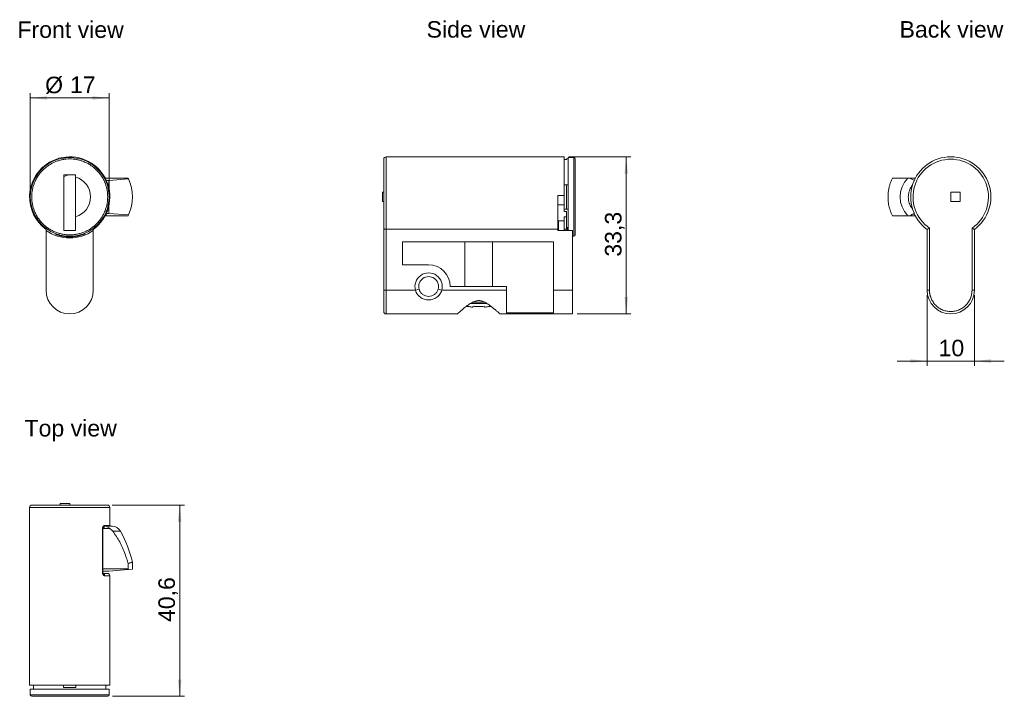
# Model space of a CAD drawing. Header units: millimetres. Extents: x 46 to 255, y 46 to 190.
import ezdxf

# ---------------------------------------------------------------- set-up
doc = ezdxf.new("R2010")
doc.units = ezdxf.units.MM
doc.layers.add('FORMAT', color=7, linetype='Continuous')
doc.styles.get("Standard").update_dxf_attribs({"font": 'arial.ttf'})

msp = doc.modelspace()

# ---------------------------------------------------------------- linework, layer by layer
at = {"color": 7, "linetype": 'Continuous', "lineweight": 0}
for p, q in [((161.81, 160.64), (124.11, 160.64)), ((124.11, 160.64), (124.11, 145.27)), ((161.81, 152.45), (161.81, 160.64)), ((162.31, 160.11), (161.81, 160.11)), ((162.66, 160.22), (162.31, 160.22)), ((162.31, 160.11), (162.31, 160.22)), ((163.86, 160.49), (162.66, 160.49)), ((163.86, 160.49), (163.86, 143.79)), ((58.29, 156.79), (55.79, 156.79)), ((55.79, 156.79), (55.79, 144.99)), ((55.79, 156.47), (56.76, 156.79)), ((58.26, 156.79), (58.26, 144.99)), ((58.29, 156.79), (58.29, 156.36)), ((58.26, 154.74), (58.31, 154.74)), ((69.4, 156.14), (64.54, 156.14)), ((65.34, 155.64), (64.79, 155.64)), ((69.49, 155.97), (65.34, 155.64)), ((65.34, 153.97), (65.34, 155.64)), ((161.81, 154.73), (162.31, 154.73)), ((162.31, 154.73), (162.31, 149.56)), ((162.31, 154.73), (162.66, 154.73)), ((236.29, 156.14), (235.28, 156.14)), ((48.7, 152.51), (48.55, 152.45)), ((58.31, 153.43), (58.26, 153.43)), ((123.31, 153.14), (123.31, 151.14)), ((123.61, 153.14), (123.31, 153.14)), ((160.51, 152.45), (161.81, 152.45)), ((160.51, 145.27), (160.51, 152.45)), ((161.81, 152.45), (161.81, 149.56)), ((243.79, 151.14), (243.79, 153.14)), ((243.79, 153.14), (245.79, 153.14)), ((245.79, 153.14), (245.79, 151.14)), ((58.26, 151.73), (58.31, 151.73)), ((65.34, 148.64), (65.34, 150.31)), ((123.61, 151.14), (123.31, 151.14)), ((161.81, 150.43), (160.51, 150.43)), ((245.79, 151.14), (243.79, 151.14)), ((64.74, 148.14), (64.74, 148.54)), ((64.79, 148.64), (65.34, 148.64)), ((69.49, 148.31), (65.34, 148.64)), ((162.31, 149.56), (161.81, 149.56)), ((161.81, 149.56), (161.81, 149.02)), ((161.81, 149.02), (162.31, 149.02)), ((162.66, 149.56), (162.31, 149.56)), ((162.31, 149.02), (162.31, 145.29)), ((58.29, 147.74), (58.26, 147.74)), ((58.29, 144.99), (58.29, 147.92)), ((64.74, 148.14), (64.54, 148.14)), ((69.4, 148.14), (64.74, 148.14)), ((160.51, 146.14), (160.61, 146.14)), ((160.61, 147.07), (161.81, 147.07)), ((160.61, 147.07), (160.61, 145.02)), ((161.81, 147.93), (162.31, 147.93)), ((161.81, 145.29), (161.81, 147.93)), ((236.29, 148.14), (235.28, 148.14)), ((52.04, 145.27), (52.04, 145.02)), ((52.04, 132.34), (52.04, 145.02)), ((54.1, 144.16), (54.12, 144.32)), ((56.16, 144.99), (55.79, 145.11)), ((55.79, 144.99), (58.29, 144.99)), ((59.96, 144.32), (59.98, 144.16)), ((60.24, 144.05), (60.24, 144.43)), ((62.04, 145.27), (62.04, 145.02)), ((62.04, 145.02), (62.04, 132.34)), ((123.61, 145.53), (123.61, 132.34)), ((124.11, 145.27), (160.51, 145.27)), ((124.11, 145.27), (124.11, 132.34)), ((160.51, 145.27), (160.51, 145.02)), ((163.61, 145.02), (160.51, 145.02)), ((161.81, 145.29), (161.81, 145.02)), ((162.31, 145.29), (161.81, 145.29)), ((162.51, 145.67), (162.66, 145.67)), ((162.51, 145.02), (162.51, 145.67)), ((162.66, 145.29), (162.51, 145.29)), ((163.61, 132.34), (163.61, 145.02)), ((238.79, 132.34), (238.79, 145.27)), ((239.29, 145.53), (239.29, 132.34)), ((248.29, 145.53), (248.29, 132.34)), ((248.79, 145.27), (248.79, 132.34)), ((127.61, 142.64), (159.61, 142.64)), ((127.61, 137.74), (127.61, 142.64)), ((140.77, 142.64), (140.77, 133.14)), ((146.65, 133.14), (146.65, 142.64)), ((159.61, 142.64), (159.61, 132.34)), ((163.61, 143.79), (163.86, 143.79)), ((133.11, 137.74), (127.61, 137.74)), ((123.61, 132.34), (124.11, 132.34)), ((124.11, 132.34), (130.32, 132.34)), ((124.11, 132.34), (124.11, 127.34)), ((131.09, 132.56), (130.32, 132.34)), ((135.9, 132.34), (135.13, 132.56)), ((135.9, 132.34), (149.61, 132.34)), ((149.61, 133.14), (137.71, 133.14)), ((149.61, 133.14), (149.61, 132.34)), ((149.61, 127.57), (149.61, 132.34)), ((159.61, 132.34), (163.61, 132.34)), ((159.61, 132.34), (159.61, 127.57)), ((163.61, 127.34), (163.61, 132.34)), ((238.79, 132.34), (239.29, 132.34)), ((248.29, 132.34), (248.79, 132.34)), ((141.92, 129.53), (145.5, 129.53)), ((142.4, 129.79), (145.04, 129.79)), ((124.11, 127.34), (139.21, 127.34)), ((141.14, 128.96), (141.21, 128.94)), ((141.21, 128.94), (141.41, 128.88)), ((146.01, 128.88), (146.21, 128.94)), ((146.21, 128.94), (146.27, 128.96)), ((148.21, 127.34), (163.61, 127.34)), ((159.61, 127.57), (149.61, 127.57)), ((48.54, 86.3), (48.54, 49.9)), ((65.54, 86.3), (48.54, 86.3)), ((57.04, 87.1), (55.04, 87.1)), ((55.04, 86.8), (55.04, 87.1)), ((57.04, 87.1), (57.04, 86.8)), ((65.54, 82.5), (65.54, 86.3)), ((64, 72.5), (64, 81.8)), ((64.03, 82), (64.08, 82)), ((64.09, 72.49), (64.09, 81.8)), ((64.09, 81.8), (65.55, 81.8)), ((64.46, 82.5), (65.54, 82.5)), ((67.78, 81.28), (66.16, 81.28)), ((69.4, 73.3), (64.09, 73.3)), ((69.49, 73.13), (65.34, 72.8)), ((69.4, 74.37), (69.4, 73.3)), ((69.49, 73.13), (70.34, 73.2)), ((70.34, 73.2), (70.34, 74.71)), ((65.34, 72.8), (64.09, 72.8)), ((65.54, 71.8), (64.46, 71.8)), ((65.54, 48.6), (65.54, 71.8)), ((48.54, 49.9), (48.55, 49.9)), ((48.55, 49.9), (48.55, 48.6)), ((48.55, 48.6), (65.54, 48.6)), ((49.39, 48.6), (49.39, 48.1)), ((49.39, 48.1), (49.39, 47.75)), ((55.74, 48.1), (55.74, 48.6)), ((55.74, 48.1), (58.34, 48.1)), ((58.34, 48.6), (58.34, 48.1)), ((64.69, 48.1), (64.69, 48.6)), ((64.69, 47.75), (64.69, 48.1)), ((48.69, 47.75), (48.69, 46.55)), ((65.39, 46.55), (48.69, 46.55)), ((65.39, 46.55), (65.39, 47.75))]:
    msp.add_line(p, q, dxfattribs=at)
msp.add_circle((57.04, 152.14), 8.35, dxfattribs=at)
for centre, radius, start, end in [((57.04, 152.14), 8.5, 306.0319, 177.8848), ((124.11, 160.14), 0.5, 90, 180), ((163.86, 160.19), 0.3, 0, 90), ((243.79, 152.14), 8.5, 306.0319, 233.9681), ((57.04, 152.14), 4.4, 286.5045, 73.4955), ((61.34, 152.14), 9, 25.1964, 26.3878), ((61.34, 152.14), 9, 334.8036, 25.1964), ((238.79, 152.14), 5.74, 135.8321, 224.1679), ((57.04, 152.14), 8.5, 177.8848, 233.9681), ((61.34, 152.14), 9, 333.6122, 334.8036), ((57.04, 152.14), 8.7, 234.9205, 305.0795), ((57.04, 152.14), 8.5, 249.7777, 290.2223), ((163.86, 144.09), 0.3, 270, 0), ((133.11, 133.14), 2.9, 343.9866, 196.0134), ((133.11, 133.14), 4.6, 0, 90), ((133.11, 133.14), 2.1, 343.9866, 196.0134), ((57.04, 132.34), 5, 180, 0), ((243.79, 132.34), 5, 180, 0), ((124.11, 127.84), 0.5, 180, 270), ((49.04, 86.3), 0.5, 90, 180), ((65.04, 86.3), 0.5, 0, 90), ((65.04, 82.5), 0.5, 336.1643, 360), ((66.04, 80.3), 2, 29.3978, 90), ((46, 69.01), 25, 13.1934, 29.3978), ((61.34, 69.3), 9, 25.1964, 26.3878), ((65.04, 71.8), 0.5, 0, 90), ((48.99, 46.55), 0.3, 180, 270), ((65.09, 46.55), 0.3, 270, 0)]:
    msp.add_arc(centre, radius, start, end, dxfattribs=at)
for points, knots in [([(48.99, 152.14), (49, 152.39), (49.01, 152.88), (49.12, 153.62), (49.29, 154.37), (49.55, 155.12), (49.88, 155.85), (50.3, 156.56), (50.78, 157.23), (51.34, 157.84), (51.96, 158.4), (52.55, 158.83), (53.1, 159.17), (53.58, 159.41), (54.15, 159.66), (54.81, 159.89), (55.56, 160.07), (56.31, 160.17), (57.04, 160.2), (57.78, 160.17), (58.52, 160.07), (59.27, 159.89), (60.02, 159.63), (60.75, 159.3), (61.46, 158.89), (62.13, 158.4), (62.74, 157.84), (63.3, 157.23), (63.73, 156.63), (64.07, 156.09), (64.32, 155.6), (64.56, 155.03), (64.79, 154.37), (64.97, 153.62), (65.07, 152.88), (65.09, 152.39), (65.09, 152.14)], [0, 0, 0, 0, 0.029118, 0.058246, 0.089108, 0.11999, 0.152138, 0.184307, 0.217139, 0.249992, 0.282824, 0.315678, 0.337129, 0.35854, 0.38001, 0.410871, 0.441753, 0.470866, 0.5, 0.529113, 0.558246, 0.589108, 0.61999, 0.652138, 0.684307, 0.717139, 0.749992, 0.782824, 0.815678, 0.837129, 0.85854, 0.88001, 0.910871, 0.941753, 0.970871, 1, 1, 1, 1]), ([(123.61, 160.14), (123.61, 160.14), (123.61, 159.59), (123.61, 157.56), (123.61, 156.13), (123.61, 152.86), (123.61, 151.11), (123.61, 147.88), (123.61, 146.49), (123.61, 145.53)], [0, 0, 0, 0, 0.25, 0.25, 0.5, 0.5, 0.75, 0.75, 1, 1, 1, 1]), ([(164.16, 152.14), (164.16, 152.39), (164.16, 152.88), (164.16, 153.62), (164.16, 154.37), (164.16, 155.12), (164.16, 155.85), (164.16, 156.56), (164.16, 157.23), (164.16, 157.84), (164.16, 158.4), (164.16, 158.83), (164.16, 159.17), (164.16, 159.41), (164.16, 159.66), (164.16, 159.89), (164.16, 160.06), (164.16, 160.17), (164.16, 160.18), (164.16, 160.19)], [0, 0, 0, 0, 0.058236, 0.116493, 0.178216, 0.23998, 0.304276, 0.368614, 0.434278, 0.499985, 0.565649, 0.631356, 0.674258, 0.717081, 0.76002, 0.821743, 0.883507, 0.941732, 1, 1, 1, 1]), ([(239.29, 145.53), (237.87, 146.49), (236.8, 147.88), (235.67, 151.11), (235.64, 152.86), (236.64, 156.13), (237.66, 157.56), (240.41, 159.59), (242.08, 160.14), (245.5, 160.14), (247.16, 159.59), (249.91, 157.56), (250.93, 156.13), (251.94, 152.86), (251.9, 151.11), (250.77, 147.88), (249.7, 146.49), (248.29, 145.53)], [0, 0, 0, 0, 0.125, 0.125, 0.25, 0.25, 0.375, 0.375, 0.5, 0.5, 0.625, 0.625, 0.75, 0.75, 0.875, 0.875, 1, 1, 1, 1]), ([(58.29, 147.92), (58.29, 148.63), (58.29, 149.57), (58.29, 150.75), (58.29, 151.47), (58.29, 152.18), (58.29, 152.89), (58.29, 153.59), (58.29, 154.74), (58.29, 155.67), (58.29, 156.36)], [0, 0, 0, 0, 0.252364, 0.336948, 0.421522, 0.505867, 0.587732, 0.669785, 0.751848, 1, 1, 1, 1]), ([(231.42, 156.14), (231.33, 155.93), (231.13, 155.51), (230.89, 154.84), (230.7, 154.14), (230.57, 153.43), (230.5, 152.71), (230.48, 152), (230.52, 151.27), (230.61, 150.58), (230.75, 149.93), (230.93, 149.32), (231.15, 148.72), (231.33, 148.33), (231.42, 148.14)], [0, 0, 0, 0, 0.084991, 0.170563, 0.257984, 0.346051, 0.431045, 0.516638, 0.604126, 0.692269, 0.768124, 0.845051, 0.921978, 1, 1, 1, 1]), ([(234.67, 156.14), (234.4, 156.14), (233.86, 156.14), (233.17, 156.14), (232.55, 156.14), (232.08, 156.14), (231.7, 156.14), (231.52, 156.14), (231.42, 156.14)], [0, 0, 0, 0, 0.177752, 0.3555752, 0.5381608, 0.7207672, 0.8602016, 1, 1, 1, 1]), ([(235.28, 156.14), (235.17, 156.14), (234.94, 156.14), (234.76, 156.14), (234.67, 156.14)], [0, 0, 0, 0, 0.491527, 1, 1, 1, 1]), ([(235.69, 149.62), (235.67, 149.63), (235.54, 149.78), (235.34, 150.11), (235.09, 150.59), (234.91, 151.1), (234.81, 151.62), (234.78, 152.14), (234.81, 152.66), (234.92, 153.18), (235.09, 153.69), (235.34, 154.18), (235.53, 154.49), (235.66, 154.63), (235.67, 154.64)], [0, 0, 0, 0, 0.010271, 0.11008, 0.209988, 0.309797, 0.406162, 0.502429, 0.598795, 0.695062, 0.794969, 0.894778, 0.994685, 1, 1, 1, 1]), ([(236.07, 155.7), (236, 155.72), (235.81, 155.75), (235.54, 155.87), (235.36, 156.02), (235.29, 156.12), (235.28, 156.14)], [0, 0, 0, 0, 0.219903, 0.557145, 0.896702, 1, 1, 1, 1]), ([(65.09, 152.14), (65.09, 151.9), (65.07, 151.4), (64.97, 150.66), (64.79, 149.91), (64.53, 149.16), (64.2, 148.43), (63.79, 147.72), (63.3, 147.06), (62.74, 146.44), (62.13, 145.88), (61.53, 145.45), (60.99, 145.12), (60.5, 144.87), (59.93, 144.62), (59.27, 144.39), (58.52, 144.22), (57.78, 144.11), (57.04, 144.08), (56.31, 144.11), (55.56, 144.22), (54.81, 144.39), (54.06, 144.65), (53.33, 144.98), (52.62, 145.39), (51.96, 145.88), (51.34, 146.44), (50.78, 147.06), (50.35, 147.65), (50.02, 148.2), (49.77, 148.68), (49.52, 149.25), (49.29, 149.91), (49.12, 150.66), (49.01, 151.4), (49, 151.9), (48.99, 152.14)], [0, 0, 0, 0, 0.029118, 0.058246, 0.089108, 0.11999, 0.152138, 0.184307, 0.217139, 0.249992, 0.282824, 0.315678, 0.337129, 0.35854, 0.38001, 0.410871, 0.441753, 0.470866, 0.5, 0.529113, 0.558246, 0.589108, 0.61999, 0.652138, 0.684307, 0.717139, 0.749992, 0.782824, 0.815678, 0.837129, 0.85854, 0.88001, 0.910871, 0.941753, 0.970871, 1, 1, 1, 1]), ([(162.66, 152.14), (162.66, 151.78), (162.66, 151.05), (162.66, 149.97), (162.66, 148.94), (162.66, 147.95), (162.66, 147.04), (162.66, 146.22), (162.66, 145.53), (162.66, 145.18), (162.66, 145.02)], [0, 0, 0, 0, 0.127942, 0.255884, 0.383825, 0.511767, 0.639709, 0.767651, 0.895593, 1, 1, 1, 1]), ([(164.16, 144.09), (164.16, 144.1), (164.16, 144.11), (164.16, 144.22), (164.16, 144.39), (164.16, 144.65), (164.16, 144.98), (164.16, 145.39), (164.16, 145.88), (164.16, 146.44), (164.16, 147.06), (164.16, 147.65), (164.16, 148.2), (164.16, 148.68), (164.16, 149.25), (164.16, 149.91), (164.16, 150.66), (164.16, 151.4), (164.16, 151.9), (164.16, 152.14)], [0, 0, 0, 0, 0.058225, 0.116493, 0.178216, 0.23998, 0.304276, 0.368614, 0.434278, 0.499985, 0.565649, 0.631356, 0.674258, 0.717081, 0.76002, 0.821743, 0.883507, 0.941743, 1, 1, 1, 1]), ([(235.28, 148.14), (235.33, 148.21), (235.43, 148.34), (235.66, 148.47), (235.89, 148.55), (236.02, 148.57), (236.08, 148.58)], [0, 0, 0, 0, 0.301013, 0.601417, 0.822716, 1, 1, 1, 1]), ([(231.42, 148.14), (231.56, 148.14), (231.82, 148.14), (232.36, 148.14), (233, 148.14), (233.64, 148.14), (234.21, 148.14), (234.51, 148.14), (234.67, 148.14)], [0, 0, 0, 0, 0.197964, 0.395914, 0.598704, 0.801443, 0.900592, 1, 1, 1, 1]), ([(234.67, 148.14), (234.76, 148.14), (234.93, 148.14), (235.16, 148.14), (235.28, 148.14)], [0, 0, 0, 0, 0.490493, 1, 1, 1, 1]), ([(123.61, 145.53), (123.61, 145.51), (123.61, 145.49), (123.63, 145.46), (123.65, 145.43), (123.67, 145.4), (123.7, 145.37), (123.73, 145.35), (123.79, 145.33), (123.87, 145.3), (123.99, 145.27), (124.07, 145.27), (124.11, 145.27)], [0, 0, 0, 0, 0.094596, 0.183412, 0.266422, 0.343608, 0.414967, 0.480511, 0.540273, 0.7007, 0.853303, 1, 1, 1, 1]), ([(239.29, 145.53), (239.27, 145.52), (239.23, 145.49), (239.17, 145.47), (239.13, 145.44), (239.07, 145.41), (239, 145.37), (238.91, 145.33), (238.84, 145.3), (238.8, 145.27), (238.79, 145.27), (238.79, 145.27)], [0, 0, 0, 0, 0.084797, 0.159701, 0.224716, 0.279847, 0.41714, 0.540195, 0.701497, 0.85411, 1, 1, 1, 1]), ([(248.29, 145.53), (248.31, 145.51), (248.35, 145.49), (248.42, 145.46), (248.48, 145.43), (248.53, 145.4), (248.58, 145.37), (248.62, 145.35), (248.67, 145.33), (248.73, 145.3), (248.78, 145.27), (248.78, 145.27), (248.79, 145.27)], [0, 0, 0, 0, 0.094596, 0.183412, 0.266422, 0.343608, 0.414967, 0.480511, 0.540273, 0.7007, 0.853303, 1, 1, 1, 1]), ([(123.61, 127.84), (123.61, 127.84), (123.61, 127.84), (123.61, 127.86), (123.61, 127.88), (123.61, 127.92), (123.61, 127.96), (123.61, 128.02), (123.61, 128.08), (123.61, 128.18), (123.61, 128.34), (123.61, 128.57), (123.61, 128.84), (123.61, 129.15), (123.61, 129.5), (123.61, 129.87), (123.61, 130.27), (123.61, 130.67), (123.61, 131.08), (123.61, 131.5), (123.61, 131.92), (123.61, 132.2), (123.61, 132.34)], [0, 0, 0, 0, 0.030225, 0.060254, 0.090152, 0.119987, 0.149826, 0.179738, 0.20979, 0.240048, 0.304323, 0.368672, 0.434314, 0.500033, 0.565675, 0.631394, 0.695669, 0.760018, 0.82027, 0.879991, 0.939721, 1, 1, 1, 1]), ([(135.9, 132.34), (135.81, 132.04), (135.68, 131.76), (135.33, 131.25), (135.11, 131.03), (134.73, 130.76), (134.6, 130.68), (134.32, 130.55), (134.18, 130.49), (133.73, 130.35), (133.42, 130.31), (132.8, 130.31), (132.49, 130.35), (131.89, 130.54), (131.62, 130.67), (131.12, 131.03), (130.9, 131.25), (130.63, 131.63), (130.55, 131.76), (130.42, 132.04), (130.37, 132.19), (130.32, 132.34)], [0, 0, 0, 0, 0.125, 0.125, 0.25, 0.25, 0.3125, 0.3125, 0.375, 0.375, 0.5, 0.5, 0.625, 0.625, 0.75, 0.75, 0.875, 0.875, 0.9375, 0.9375, 1, 1, 1, 1]), ([(131.09, 132.56), (131.16, 132.34), (131.25, 132.14), (131.51, 131.76), (131.67, 131.6), (132.03, 131.33), (132.23, 131.22), (132.66, 131.08), (132.88, 131.04), (133.34, 131.04), (133.56, 131.08), (133.99, 131.22), (134.19, 131.33), (134.56, 131.6), (134.71, 131.76), (134.97, 132.14), (135.07, 132.34), (135.13, 132.56)], [0, 0, 0, 0, 0.125, 0.125, 0.25, 0.25, 0.375, 0.375, 0.5, 0.5, 0.625, 0.625, 0.75, 0.75, 0.875, 0.875, 1, 1, 1, 1]), ([(239.29, 132.34), (239.29, 132.27), (239.29, 132.13), (239.3, 131.92), (239.33, 131.71), (239.36, 131.5), (239.41, 131.29), (239.46, 131.09), (239.53, 130.88), (239.63, 130.61), (239.78, 130.27), (240.02, 129.87), (240.29, 129.5), (240.7, 129.04), (241.3, 128.55), (242.1, 128.14), (242.94, 127.89), (243.79, 127.81), (244.63, 127.89), (245.47, 128.14), (246.27, 128.55), (246.87, 129.04), (247.29, 129.5), (247.56, 129.87), (247.79, 130.27), (247.97, 130.67), (248.12, 131.08), (248.21, 131.5), (248.28, 131.92), (248.28, 132.2), (248.29, 132.34)], [0, 0, 0, 0, 0.0151263, 0.030153, 0.0451134, 0.0600411, 0.0749699, 0.0899338, 0.1049663, 0.1201006, 0.1522587, 0.184454, 0.2172963, 0.2501767, 0.3158115, 0.3800824, 0.4400305, 0.5000162, 0.5599644, 0.6199501, 0.684221, 0.7498558, 0.7826981, 0.8155785, 0.8477365, 0.8799319, 0.9100771, 0.9399567, 0.969841, 1, 1, 1, 1]), ([(139.21, 127.34), (139.21, 127.34), (139.21, 127.34), (139.23, 127.36), (139.28, 127.4), (139.36, 127.48), (139.48, 127.58), (139.62, 127.7), (139.79, 127.85), (139.96, 128.01), (140.14, 128.16), (140.36, 128.35), (140.67, 128.61), (141.02, 128.88), (141.31, 129.1), (141.59, 129.3), (141.99, 129.57), (142.5, 129.86), (142.97, 130.05), (143.36, 130.14), (143.58, 130.16), (143.71, 130.16)], [0, 0, 0, 0, 0.001921, 0.057536, 0.105906, 0.155206, 0.205136, 0.256363, 0.308377, 0.36089, 0.399862, 0.438832, 0.518429, 0.599072, 0.639055, 0.679037, 0.750136, 0.842968, 0.913983, 0.950215, 1, 1, 1, 1]), ([(143.71, 130.16), (143.84, 130.15), (144.11, 130.14), (144.5, 130.03), (144.87, 129.88), (145.21, 129.7), (145.57, 129.48), (145.86, 129.28), (146.17, 129.05), (146.41, 128.87), (146.64, 128.69), (146.81, 128.55), (146.97, 128.42), (147.12, 128.3), (147.31, 128.13), (147.54, 127.94), (147.75, 127.75), (147.92, 127.6), (148.05, 127.49), (148.14, 127.4), (148.2, 127.35), (148.21, 127.34), (148.21, 127.34)], [0, 0, 0, 0, 0.051534, 0.104977, 0.156147, 0.208423, 0.261214, 0.326906, 0.359758, 0.426984, 0.460776, 0.494569, 0.528993, 0.562218, 0.595444, 0.662976, 0.731431, 0.78472, 0.838978, 0.894019, 0.947308, 1, 1, 1, 1]), ([(141.41, 128.88), (141.41, 128.88), (141.41, 128.87), (141.42, 128.89), (141.45, 128.93), (141.47, 128.95)], [0, 0, 0, 0, 0.000183, 0.498522, 1, 1, 1, 1]), ([(142.48, 128.73), (142.39, 128.75), (142.22, 128.77), (141.97, 128.83), (141.72, 128.88), (141.55, 128.93), (141.47, 128.95)], [0, 0, 0, 0, 0.249341, 0.498943, 0.749339, 1, 1, 1, 1]), ([(142.54, 128.95), (142.53, 128.93), (142.52, 128.88), (142.5, 128.83), (142.49, 128.77), (142.48, 128.75), (142.48, 128.73)], [0, 0, 0, 0, 0.249341, 0.498943, 0.749339, 1, 1, 1, 1]), ([(142.54, 128.95), (142.73, 128.93), (143.11, 128.89), (143.7, 128.87), (144.29, 128.89), (144.69, 128.93), (144.89, 128.95)], [0, 0, 0, 0, 0.246089, 0.49369, 0.74603, 1, 1, 1, 1]), ([(144.89, 128.95), (144.89, 128.93), (144.91, 128.88), (144.92, 128.83), (144.93, 128.77), (144.94, 128.75), (144.95, 128.73)], [0, 0, 0, 0, 0.249341, 0.498943, 0.749339, 1, 1, 1, 1]), ([(145.95, 128.95), (145.87, 128.93), (145.71, 128.88), (145.45, 128.83), (145.2, 128.77), (145.03, 128.75), (144.95, 128.73)], [0, 0, 0, 0, 0.249341, 0.498943, 0.749339, 1, 1, 1, 1]), ([(145.95, 128.95), (145.97, 128.93), (146, 128.89), (146.01, 128.88), (146.01, 128.88)], [0, 0, 0, 0, 0.498648, 1, 1, 1, 1]), ([(65.04, 86.8), (65.03, 86.8), (65.02, 86.8), (64.9, 86.8), (64.7, 86.8), (64.42, 86.8), (64.06, 86.8), (63.61, 86.8), (63.08, 86.8), (62.48, 86.8), (61.8, 86.8), (61.08, 86.8), (60.3, 86.8), (59.5, 86.8), (58.69, 86.8), (57.87, 86.8), (57.04, 86.8), (56.22, 86.8), (55.4, 86.8), (54.58, 86.8), (53.78, 86.8), (53.01, 86.8), (52.28, 86.8), (51.61, 86.8), (51, 86.8), (50.47, 86.8), (50.03, 86.8), (49.67, 86.8), (49.38, 86.8), (49.18, 86.8), (49.06, 86.8), (49.05, 86.8), (49.05, 86.8)], [0, 0, 0, 0, 0.029415, 0.062165, 0.095084, 0.12802, 0.160771, 0.193689, 0.228385, 0.262865, 0.297542, 0.332238, 0.366717, 0.401394, 0.434331, 0.467082, 0.5, 0.532937, 0.565687, 0.598606, 0.633302, 0.667781, 0.702458, 0.737154, 0.771634, 0.806311, 0.839248, 0.871998, 0.904916, 0.937853, 0.970604, 1, 1, 1, 1]), ([(64, 81.8), (64, 81.82), (64, 81.86), (64, 81.91), (64.01, 81.97), (64.03, 82.05), (64.06, 82.15), (64.12, 82.26), (64.19, 82.35), (64.27, 82.43), (64.37, 82.49), (64.43, 82.49), (64.46, 82.5)], [0, 0, 0, 0, 0.0476832, 0.0952388, 0.1432186, 0.1921599, 0.3017868, 0.4168551, 0.5474192, 0.68298, 0.8411612, 1, 1, 1, 1]), ([(64, 81.8), (64.02, 81.8), (64.06, 81.8), (64.09, 81.8), (64.08, 81.8), (64.08, 81.8)], [0, 0, 0, 0, 0.44747, 0.89494, 1, 1, 1, 1]), ([(64.09, 81.79), (64.09, 81.83), (64.09, 81.89), (64.11, 81.96), (64.13, 82), (64.14, 82.02), (64.15, 82.02), (64.15, 82.02), (64.14, 82.02)], [0, 0, 0, 0, 0.346318, 0.609836, 0.810894, 0.886334, 0.957823, 1, 1, 1, 1]), ([(64.46, 82.5), (64.46, 82.43), (64.44, 82.3), (64.34, 82.14), (64.23, 82.04), (64.16, 82.03), (64.14, 82.02)], [0, 0, 0, 0, 0.303026, 0.606052, 0.909079, 1, 1, 1, 1]), ([(64.69, 82.25), (64.71, 82.25), (64.8, 82.24), (65.01, 82.18), (65.29, 82.07), (65.47, 81.92), (65.54, 81.82), (65.55, 81.8)], [0, 0, 0, 0, 0.0322422, 0.2648072, 0.582637, 0.9026482, 1, 1, 1, 1]), ([(66.04, 82.3), (66.03, 82.3), (66.02, 82.3), (65.91, 82.3), (65.74, 82.3), (65.49, 82.3), (65.27, 82.3), (65.12, 82.3), (65.09, 82.3)], [0, 0, 0, 0, 0.186732, 0.373272, 0.566867, 0.760272, 0.953866, 1, 1, 1, 1]), ([(65.55, 81.8), (65.66, 81.73), (65.89, 81.58), (66.07, 81.38), (66.16, 81.28)], [0, 0, 0, 0, 0.491527, 1, 1, 1, 1]), ([(66.16, 81.28), (66.43, 80.91), (66.97, 80.18), (67.66, 78.98), (68.27, 77.73), (68.75, 76.53), (69.13, 75.4), (69.31, 74.71), (69.4, 74.37)], [0, 0, 0, 0, 0.177752, 0.3555752, 0.5381608, 0.7207672, 0.8602016, 1, 1, 1, 1]), ([(69.4, 74.37), (69.5, 74.4), (69.7, 74.48), (69.94, 74.57), (70.13, 74.64), (70.26, 74.68), (70.33, 74.71), (70.34, 74.71), (70.34, 74.71)], [0, 0, 0, 0, 0.169992, 0.341147, 0.516, 0.692146, 0.862144, 1, 1, 1, 1]), ([(64.46, 71.8), (64.45, 71.8), (64.41, 71.8), (64.36, 71.81), (64.32, 71.84), (64.26, 71.88), (64.19, 71.94), (64.12, 72.04), (64.06, 72.14), (64.02, 72.26), (64, 72.38), (64, 72.46), (64, 72.5)], [0, 0, 0, 0, 0.080987, 0.160982, 0.240728, 0.320975, 0.454378, 0.582815, 0.696997, 0.806056, 0.903768, 1, 1, 1, 1]), ([(64, 72.5), (64.02, 72.5), (64.06, 72.5), (64.09, 72.5), (64.08, 72.5), (64.08, 72.5)], [0, 0, 0, 0, 0.436488, 0.872977, 1, 1, 1, 1]), ([(64.15, 72.27), (64.15, 72.27), (64.15, 72.27), (64.13, 72.29), (64.11, 72.33), (64.09, 72.4), (64.09, 72.46), (64.09, 72.5)], [0, 0, 0, 0, 0.059406, 0.208302, 0.413502, 0.669776, 1, 1, 1, 1]), ([(64.15, 72.27), (64.16, 72.27), (64.24, 72.25), (64.34, 72.16), (64.44, 71.99), (64.46, 71.86), (64.46, 71.8)], [0, 0, 0, 0, 0.081414, 0.387609, 0.693805, 1, 1, 1, 1]), ([(48.99, 46.25), (49, 46.25), (49.01, 46.25), (49.12, 46.25), (49.29, 46.25), (49.55, 46.25), (49.88, 46.25), (50.3, 46.25), (50.78, 46.25), (51.34, 46.25), (51.96, 46.25), (52.55, 46.25), (53.1, 46.25), (53.58, 46.25), (54.15, 46.25), (54.81, 46.25), (55.56, 46.25), (56.31, 46.25), (57.04, 46.25), (57.78, 46.25), (58.52, 46.25), (59.27, 46.25), (60.02, 46.25), (60.75, 46.25), (61.46, 46.25), (62.13, 46.25), (62.74, 46.25), (63.3, 46.25), (63.73, 46.25), (64.07, 46.25), (64.32, 46.25), (64.56, 46.25), (64.79, 46.25), (64.97, 46.25), (65.07, 46.25), (65.09, 46.25), (65.09, 46.25)], [0, 0, 0, 0, 0.029118, 0.058246, 0.089108, 0.11999, 0.152138, 0.184307, 0.217139, 0.249992, 0.282824, 0.315678, 0.337129, 0.35854, 0.38001, 0.410871, 0.441753, 0.470866, 0.5, 0.529113, 0.558246, 0.589108, 0.61999, 0.652138, 0.684307, 0.717139, 0.749992, 0.782824, 0.815678, 0.837129, 0.85854, 0.88001, 0.910871, 0.941753, 0.970871, 1, 1, 1, 1])]:
    msp.add_open_spline(points, degree=3, knots=knots, dxfattribs=at)
for points in [[(162.66, 160.49), (162.66, 160.48), (162.66, 160.45), (162.66, 160.23), (162.66, 159.88), (162.66, 159.39), (162.66, 158.78), (162.66, 158.06), (162.66, 157.24), (162.66, 156.33), (162.66, 155.35), (162.66, 154.31), (162.66, 153.23), (162.66, 152.51), (162.66, 152.14)], [(65.04, 72.3), (65.04, 72.3), (64.69, 72.3), (64.03, 72.3)], [(65.39, 47.75), (65.38, 47.75), (65.35, 47.75), (65.13, 47.75), (64.78, 47.75), (64.29, 47.75), (63.69, 47.75), (62.96, 47.75), (62.14, 47.75), (61.23, 47.75), (60.25, 47.75), (59.21, 47.75), (58.13, 47.75), (57.04, 47.75), (55.95, 47.75), (54.87, 47.75), (53.84, 47.75), (52.85, 47.75), (51.94, 47.75), (51.12, 47.75), (50.4, 47.75), (49.79, 47.75), (49.31, 47.75), (48.96, 47.75), (48.73, 47.75), (48.71, 47.75), (48.69, 47.75)]]:
    msp.add_open_spline(points, degree=3, dxfattribs=at)
at = {"layer": 'FORMAT', "color": 7, "linetype": 'Continuous', "lineweight": 0}
for p, q in [((48.69, 153.14), (48.69, 174.12)), ((65.39, 153.14), (65.39, 174.12)), ((48.69, 173.12), (65.39, 173.12)), ((162.81, 160.64), (176, 160.64)), ((175, 127.34), (175, 160.64)), ((238.79, 131.34), (238.79, 116.34)), ((248.79, 131.34), (248.79, 116.34)), ((164.61, 127.34), (176, 127.34)), ((238.79, 117.34), (232.44, 117.34)), ((238.79, 117.34), (248.79, 117.34)), ((248.79, 117.34), (255.14, 117.34)), ((66.04, 86.8), (81.35, 86.8)), ((80.35, 46.25), (80.35, 86.8)), ((66.09, 46.25), (81.35, 46.25))]:
    msp.add_line(p, q, dxfattribs=at)
for points in [[(48.69, 173.12), (52.25, 172.74), (52.25, 173.5)], [(65.39, 173.12), (61.84, 173.5), (61.84, 172.74)], [(175, 160.64), (174.62, 157.09), (175.38, 157.09)], [(175, 127.34), (175.38, 130.9), (174.62, 130.9)], [(238.79, 117.34), (235.23, 117.72), (235.23, 116.96)], [(248.79, 117.34), (252.34, 116.96), (252.34, 117.72)], [(80.35, 86.8), (79.96, 83.24), (80.73, 83.24)], [(80.35, 46.25), (80.73, 49.8), (79.96, 49.8)]]:
    msp.add_solid(points, dxfattribs=at)

# ---------------------------------------------------------------- texts
for s, p in [('Front view', (45.95, 185.87)), ('Side view', (132.68, 185.92)), ('Back view', (232.93, 185.92)), ('Top view', (47.46, 101.35))]:
    msp.add_text(s, height=3.5, dxfattribs=at).set_placement(p)
at = {"layer": 'FORMAT', "color": 7, "linetype": 'Continuous', "lineweight": 0, "char_height": 3.5, "attachment_point": 1}
for s, insert in [('%%c', (51.82, 177.63)), ('17', (57.1, 177.68)), ('10', (241.2, 121.85))]:
    msp.add_mtext(s, dxfattribs=dict(at, insert=insert))
at = {"layer": 'FORMAT', "color": 7, "linetype": 'Continuous', "lineweight": 0, "char_height": 3.5, "attachment_point": 1, "rotation": 90}
for s, insert in [('33,3', (170.49, 139.47)), ('40,6', (75.83, 62))]:
    msp.add_mtext(s, dxfattribs=dict(at, insert=insert))

doc.saveas('drawing.dxf')
